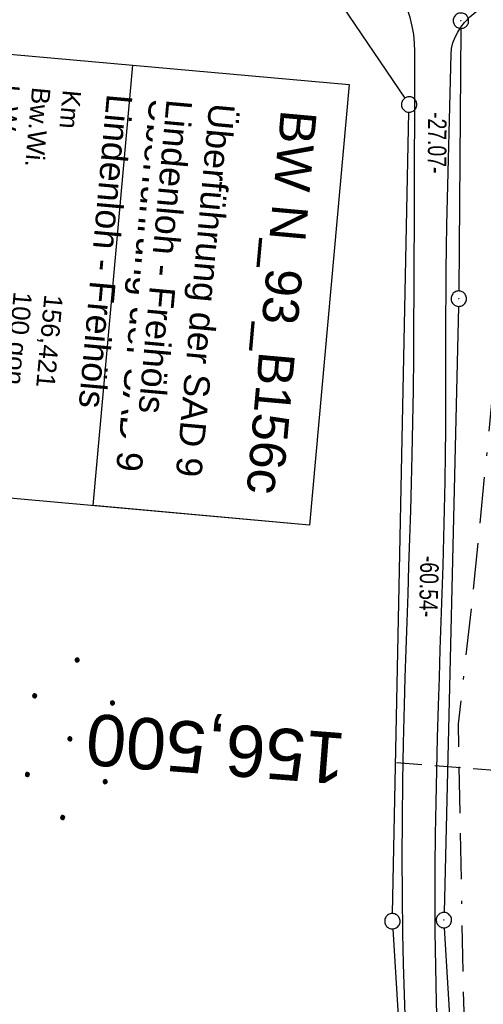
# Model space of a CAD drawing. Extents: x 510944 to 511312, y 468631 to 469578.
# Tile 11 of 30: x 511032 to 511077, y 468974 to 469070. Entities that reach past the tile are written whole.
import ezdxf
from ezdxf.enums import TextEntityAlignment as Align

# ---------------------------------------------------------------- set-up
doc = ezdxf.new("R2010")
doc.units = 0
doc.header["$LTSCALE"] = 10
doc.header["$MEASUREMENT"] = 0
for name, pattern in [('ACAD_ISO16W100', [73, 15, -6.5, 15, -6.5, 15, -7, 1, -7]), ('AUSGEZOGEN', [0]), ('LT00', [0]), ('LT17', [0.15, 0.1, -0.05])]:
    doc.linetypes.add(name, pattern=pattern)
doc.layers.get('0').update_dxf_attribs({"linetype": 'LT00'})
for name, color, linetype in [('--EK_BW_TEXT_A', 20, 'LT00'), ('--EK_FBR', 1, 'LT00'), ('--EK_ST-93-1', 30, 'LT17'), ('--EL_DFK_AB_L', 21, 'LT00'), ('--EL_DFK_AB_P', 7, 'LT00'), ('ABSTAND', 8, 'LT00'), ('BAB-KABEL', 220, 'ACAD_ISO16W100'), ('BW_TEXT_A', 20, 'AUSGEZOGEN'), ('DFK_AB_L', 21, 'LT00'), ('DFK_AB_P', 7, 'LT00'), ('DFK_GZPKT', 250, 'LT00'), ('DFK_KATASTER', 250, 'LT00'), ('DFK_NUTZUNG', 250, 'LT00'), ('V098_AFBR_BAB', 250, 'LT00')]:
    doc.layers.add(name, color=color, linetype=linetype)
doc.styles.add('Beschrift', font='ARIAL.TTF')
doc.styles.get("Standard").update_dxf_attribs({"font": 'ARIAL.TTF'})

# ---------------------------------------------------------------- blocks, each defined once
blk = doc.blocks.new('SYMB7010')
at = {"color": 0, "linetype": 'ByBlock'}
for points in [[(-0.031408, 0.499213), (-0.093728, 0.49134), (-0.15457, 0.475719), (-0.212975, 0.452595), (-0.268021, 0.422333), (-0.31884, 0.385411), (-0.36463, 0.342411), (-0.40467, 0.29401), (-0.438329, 0.240973), (-0.465074, 0.184136), (-0.484486, 0.124395), (-0.496256, 0.062692), (-0.5002, 0)], [(-0.5002, 0), (-0.496256, -0.062692), (-0.484486, -0.124395), (-0.465075, -0.184136), (-0.438329, -0.240973), (-0.404671, -0.29401), (-0.36463, -0.342411), (-0.31884, -0.385411), (-0.268021, -0.422333), (-0.212975, -0.452595), (-0.154571, -0.475719), (-0.093728, -0.49134), (-0.031408, -0.499213), (0.031408, -0.499213)], [(0.5002, 0), (0.496256, 0.062692), (0.484485, 0.124395), (0.465074, 0.184136), (0.438329, 0.240973), (0.40467, 0.29401), (0.36463, 0.342411), (0.31884, 0.385411), (0.268021, 0.422333), (0.212975, 0.452595), (0.15457, 0.475719), (0.093728, 0.49134), (0.031408, 0.499213), (-0.031408, 0.499213)], [(0.031408, -0.499213), (0.093728, -0.491341), (0.15457, -0.475719), (0.212975, -0.452595), (0.268021, -0.422333), (0.31884, -0.385411), (0.36463, -0.342411), (0.404671, -0.294011), (0.438329, -0.240974), (0.465075, -0.184136), (0.484486, -0.124395), (0.496256, -0.062692), (0.500201, 0)]]:
    blk.add_lwpolyline(points, dxfattribs=at)
blk = doc.blocks.new('SYMB0003')
at = {"color": 0, "linetype": 'ByBlock'}
for p, q in [((-0.015712, 0), (0.010166, 0.012015)), ((0, -0.021257), (-0.015712, 0)), ((0.010166, 0.012015), (0, -0.021257))]:
    blk.add_line(p, q, dxfattribs=at)
for points in [[(-0.031395, 0.499013), (-0.093691, 0.491144), (-0.154509, 0.475528), (-0.21289, 0.452414), (-0.267913, 0.422164), (-0.318712, 0.385257), (-0.364484, 0.342274), (-0.404509, 0.293893), (-0.438154, 0.240877), (-0.464888, 0.184062), (-0.484292, 0.124345), (-0.496058, 0.062667), (-0.5, 0)], [(-0.5, 0), (-0.496058, -0.062667), (-0.484292, -0.124345), (-0.464888, -0.184062), (-0.438154, -0.240877), (-0.404509, -0.293893), (-0.364485, -0.342274), (-0.318712, -0.385257), (-0.267914, -0.422164), (-0.21289, -0.452414), (-0.154509, -0.475529), (-0.093691, -0.491144), (-0.031395, -0.499014), (0.031395, -0.499014)], [(0.5, 0), (0.496057, 0.062667), (0.484292, 0.124345), (0.464888, 0.184062), (0.438153, 0.240877), (0.404509, 0.293893), (0.364484, 0.342274), (0.318712, 0.385257), (0.267913, 0.422164), (0.21289, 0.452414), (0.154509, 0.475528), (0.093691, 0.491144), (0.031395, 0.499013), (-0.031395, 0.499013)], [(0.031395, -0.499014), (0.093691, -0.491144), (0.154509, -0.475529), (0.21289, -0.452414), (0.267914, -0.422164), (0.318712, -0.385257), (0.364485, -0.342274), (0.404509, -0.293893), (0.438154, -0.240877), (0.464889, -0.184062), (0.484292, -0.124345), (0.496058, -0.062667), (0.5, 0)]]:
    blk.add_lwpolyline(points, dxfattribs=at)
blk = doc.blocks.new('Ackerland7')
at = {"layer": 'DFK_NUTZUNG', "color": 0, "linetype": 'ByBlock'}
for p, q in [((-4, 3.928), (-4, 3.67)), ((-3.95, 3.628), (-3.95, 3.97)), ((-3.9, 3.99), (-3.9, 3.607)), ((-3.85, 3.601), (-3.85, 3.997)), ((-3.8, 3.99), (-3.8, 3.607)), ((-3.75, 3.628), (-3.75, 3.97)), ((-3.7, 3.928), (-3.7, 3.67)), ((3.7, 3.929), (3.7, 3.671)), ((3.75, 3.629), (3.75, 3.971)), ((3.8, 3.992), (3.8, 3.608)), ((3.85, 3.602), (3.85, 3.998)), ((3.9, 3.992), (3.9, 3.608)), ((3.95, 3.629), (3.95, 3.971)), ((4, 3.929), (4, 3.671)), ((-3.65, 3.798), (-3.65, 3.8)), ((4.05, 3.799), (4.05, 3.801)), ((-7.85, 0.129), (-7.85, -0.129)), ((-7.8, -0.171), (-7.8, 0.171)), ((-7.75, 0.192), (-7.75, -0.192)), ((-7.7, -0.198), (-7.7, 0.198)), ((-7.65, 0.192), (-7.65, -0.192)), ((-7.6, -0.171), (-7.6, 0.171)), ((-7.55, 0.129), (-7.55, -0.129)), ((-7.5, -0.001), (-7.5, 0.001)), ((-0.15, 0.129), (-0.15, -0.129)), ((-0.1, -0.171), (-0.1, 0.171)), ((-0.05, 0.192), (-0.05, -0.192)), ((0, -0.198), (0, 0.198)), ((0.05, 0.192), (0.05, -0.192)), ((0.1, -0.171), (0.1, 0.171)), ((0.15, 0.129), (0.15, -0.129)), ((0.2, -0.001), (0.2, 0.001)), ((7.55, 0.129), (7.55, -0.129)), ((7.6, -0.171), (7.6, 0.171)), ((7.65, 0.192), (7.65, -0.192)), ((7.7, -0.198), (7.7, 0.198)), ((7.75, 0.192), (7.75, -0.192)), ((7.8, -0.171), (7.8, 0.171)), ((7.85, 0.129), (7.85, -0.129)), ((7.9, -0.001), (7.9, 0.001)), ((-4, -3.671), (-4, -3.929)), ((-3.95, -3.971), (-3.95, -3.629)), ((-3.9, -3.608), (-3.9, -3.992)), ((-3.85, -3.998), (-3.85, -3.602)), ((-3.8, -3.608), (-3.8, -3.992)), ((-3.75, -3.971), (-3.75, -3.629)), ((-3.7, -3.671), (-3.7, -3.929)), ((-3.65, -3.801), (-3.65, -3.799)), ((3.7, -3.671), (3.7, -3.929)), ((3.75, -3.971), (3.75, -3.629)), ((3.8, -3.608), (3.8, -3.992)), ((3.85, -3.998), (3.85, -3.602)), ((3.9, -3.608), (3.9, -3.992)), ((3.95, -3.971), (3.95, -3.629)), ((4, -3.671), (4, -3.929)), ((4.05, -3.801), (4.05, -3.799))]:
    blk.add_line(p, q, dxfattribs=at)
for points in [[(-3.65, 3.799), (-3.67, 3.886), (-3.725, 3.955), (-3.805, 3.994), (-3.894, 3.994), (-3.975, 3.955), (-4.03, 3.886), (-4.05, 3.799), (-4.03, 3.712), (-3.975, 3.642), (-3.894, 3.604), (-3.805, 3.604), (-3.725, 3.642), (-3.67, 3.712), (-3.65, 3.799)], [(4.05, 3.8), (4.03, 3.887), (3.975, 3.956), (3.894, 3.995), (3.805, 3.995), (3.725, 3.956), (3.67, 3.887), (3.65, 3.8), (3.67, 3.713), (3.725, 3.644), (3.805, 3.605), (3.894, 3.605), (3.975, 3.644), (4.03, 3.713), (4.05, 3.8)], [(-7.5, 0), (-7.52, 0.087), (-7.575, 0.156), (-7.655, 0.195), (-7.744, 0.195), (-7.825, 0.156), (-7.88, 0.087), (-7.9, 0)], [(0.2, 0), (0.18, 0.087), (0.125, 0.156), (0.045, 0.195), (-0.044, 0.195), (-0.125, 0.156), (-0.18, 0.087), (-0.2, 0)], [(-0.2, 0), (-0.18, -0.087), (-0.125, -0.156), (-0.044, -0.195), (0.045, -0.195), (0.125, -0.156), (0.18, -0.087), (0.2, 0)], [(7.9, 0), (7.88, 0.087), (7.825, 0.156), (7.744, 0.195), (7.655, 0.195), (7.575, 0.156), (7.52, 0.087), (7.5, 0)], [(7.5, 0), (7.52, -0.087), (7.575, -0.156), (7.655, -0.195), (7.744, -0.195), (7.825, -0.156), (7.88, -0.087), (7.9, 0)], [(-7.9, 0), (-7.88, -0.087), (-7.825, -0.156), (-7.744, -0.195), (-7.655, -0.195), (-7.575, -0.156), (-7.52, -0.087), (-7.5, 0)], [(-3.65, -3.8), (-3.67, -3.713), (-3.725, -3.644), (-3.805, -3.605), (-3.894, -3.605), (-3.975, -3.644), (-4.03, -3.713), (-4.05, -3.8), (-4.03, -3.887), (-3.975, -3.956), (-3.894, -3.995), (-3.805, -3.995), (-3.725, -3.956), (-3.67, -3.887), (-3.65, -3.8)], [(4.05, -3.8), (4.03, -3.713), (3.975, -3.644), (3.894, -3.605), (3.805, -3.605), (3.725, -3.644), (3.67, -3.713), (3.65, -3.8), (3.67, -3.887), (3.725, -3.956), (3.805, -3.995), (3.894, -3.995), (3.975, -3.956), (4.03, -3.887), (4.05, -3.8)]]:
    blk.add_lwpolyline(points, dxfattribs=at)

msp = doc.modelspace()

# ---------------------------------------------------------------- linework, layer by layer
at = {"layer": '--EK_FBR'}
for points in [[(511070.218, 469067.128), (511070.188, 469067.964), (511070.095, 469068.797), (511069.944, 469069.624), (511069.738, 469070.441), (511069.482, 469071.246), (511069.232, 469071.902), (511068.944, 469072.539), (511068.612, 469073.151), (511068.23, 469073.728), (511067.92, 469074.122), (511067.588, 469074.5), (511067.24, 469074.867), (511066.886, 469075.228)], [(511073.728, 469066.882), (511073.783, 469067.44), (511073.917, 469067.988), (511074.119, 469068.522), (511074.382, 469069.034), (511074.696, 469069.52), (511075.052, 469069.974), (511075.57, 469070.513), (511076.138, 469070.99), (511076.746, 469071.41), (511077.387, 469071.776), (511078.053, 469072.093), (511078.662, 469072.338), (511079.281, 469072.553), (511079.909, 469072.747), (511080.541, 469072.926), (511081.176, 469073.098)]]:
    msp.add_lwpolyline(points, dxfattribs=at)
at = {"layer": '--EK_ST-93-1', "ltscale": 2.5}
msp.add_line((511108.289, 468994.776), (511068.408, 468997.856), dxfattribs=at)
at = {"layer": '--EL_DFK_AB_L'}
for p, q in [((511074.684, 469069.39), (511074.486, 469043.82)), ((511074.462, 469042.32), (511073.048, 468983.3)), ((511073.074, 468981.801), (511076.857, 468916.569))]:
    msp.add_line(p, q, dxfattribs=at)
at = {"layer": 'BAB-KABEL', "ltscale": 0.03, "flags": 128}
msp.add_lwpolyline([(511128.805, 469568.483), (511130.663, 469554.69), (511130.405, 469544.669), (511121.691, 469477.401), (511110.851, 469395.154), (511107.133, 469378.454), (511101.429, 469355.767), (511093.59, 469323.387), (511088.17, 469303.114), (511089.883, 469286.843), (511089.456, 469281.573), (511089.456, 469270.748), (511088.745, 469258.576), (511085.467, 469220.784), (511085.181, 469212.492), (511083.798, 469145.67), (511082.552, 469091.518), (511081.17, 469074.95), (511078.823, 469044.739), (511075.787, 469013.68), (511074.407, 469001.655), (511074.957, 468973.654), (511074.819, 468945.92), (511077.846, 468903.811), (511078.123, 468901.47), (511076.465, 468873.201), (511075.358, 468849.739), (511073.566, 468830.276), (511071.911, 468812.064), (511069.566, 468791.374), (511064.589, 468748.444), (511063.486, 468733.845), (511060.186, 468701.525), (511057.082, 468664.658), (511056.426, 468650.815), (511056.148, 468646.284)], dxfattribs=at)
at = {"layer": 'DFK_AB_L'}
for p, q in [((511074.684, 469069.39), (511074.486, 469043.82)), ((511074.462, 469042.32), (511073.048, 468983.3)), ((511073.074, 468981.801), (511076.857, 468916.569))]:
    msp.add_line(p, q, dxfattribs=at)
at = {"layer": 'DFK_KATASTER'}
for p, q in [((511060.911, 469074.879), (511069.229, 469062.601)), ((511068.035, 468983.19), (511069.635, 469061.23)), ((511068.065, 468981.691), (511070.005, 468949.239))]:
    msp.add_line(p, q, dxfattribs=at)
at = {"layer": 'V098_AFBR_BAB'}
for points in [[(511069.287, 468972.325), (511069.188, 468975.312), (511069.106, 468978.3), (511069.044, 468981.288), (511068.997, 468984.987), (511068.983, 468988.686), (511068.998, 468992.385), (511069.04, 468996.084), (511069.106, 468999.783), (511069.195, 469003.482), (511069.272, 469006.19), (511069.358, 469008.897), (511069.449, 469011.604), (511069.542, 469014.311), (511069.635, 469017.018), (511069.726, 469019.725), (511069.811, 469022.432), (511069.888, 469025.139), (511069.955, 469027.847), (511070.017, 469031.027), (511070.063, 469034.207), (511070.097, 469037.387), (511070.121, 469040.568), (511070.137, 469043.749), (511070.149, 469046.929), (511070.16, 469050.11), (511070.218, 469067.128), (511070.188, 469067.964), (511070.095, 469068.797), (511069.944, 469069.624), (511069.738, 469070.441)], [(511072.421, 468971.101), (511072.317, 468974.547), (511072.24, 468977.993), (511072.193, 468981.439), (511072.177, 468984.584), (511072.185, 468987.728), (511072.215, 468990.873), (511072.265, 468994.018), (511072.331, 468997.162), (511072.411, 469000.307), (511072.503, 469003.451), (511072.59, 469006.179), (511072.682, 469008.907), (511072.774, 469011.635), (511072.865, 469014.363), (511072.952, 469017.091), (511073.031, 469019.819), (511073.1, 469022.547), (511073.156, 469025.275), (511073.196, 469028.004), (511073.216, 469030.23), (511073.226, 469032.456), (511073.23, 469034.682), (511073.23, 469036.908), (511073.23, 469039.134), (511073.233, 469041.36), (511073.242, 469043.586), (511073.259, 469045.812), (511073.289, 469048.038), (511073.333, 469050.263), (511073.728, 469066.882), (511073.783, 469067.44), (511073.917, 469067.988), (511074.119, 469068.522), (511074.382, 469069.034), (511074.696, 469069.52), (511075.052, 469069.974), (511075.57, 469070.513)]]:
    msp.add_lwpolyline(points, dxfattribs=at)

# ---------------------------------------------------------------- block references
at = {"layer": '--EL_DFK_AB_P', "xscale": 1.500000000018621, "yscale": 1.5, "zscale": 1.5, "rotation": 264.7377099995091}
for p in [(511074.69, 469070.14), (511074.48, 469043.07), (511073.03, 468982.55)]:
    msp.add_blockref('SYMB0003', p, dxfattribs=at)
at = {"layer": 'DFK_AB_P', "xscale": 1.500000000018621, "yscale": 1.5, "zscale": 1.5, "rotation": 264.7377099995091}
for p in [(511074.69, 469070.14), (511074.48, 469043.07), (511073.03, 468982.55)]:
    msp.add_blockref('SYMB0003', p, dxfattribs=at)
at = {"layer": 'DFK_GZPKT', "xscale": 1.500000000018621, "yscale": 1.5, "zscale": 1.5, "rotation": 264.7377099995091}
for p in [(511069.65, 469061.98), (511068.02, 468982.44)]:
    msp.add_blockref('SYMB7010', p, dxfattribs=at)
at = {"layer": 'DFK_NUTZUNG', "rotation": 264.7376999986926}
msp.add_blockref('Ackerland7', (511036.64, 469000.211), dxfattribs=at)

# ---------------------------------------------------------------- texts
at = {"layer": '--EK_ST-93-1', "style": 'Beschrift'}
msp.add_text('156,500', height=5, rotation=-184.41597, dxfattribs=at).set_placement((511063.422, 468998.237), align=Align.MIDDLE_LEFT)
at = {"layer": 'ABSTAND', "width": 0.75}
for s, rotation, p in [(' -27.07-', -90.44464, (511071.505, 469061.772)), (' -60.54-', -91.37402, (511070.766, 469018.565))]:
    msp.add_text(s, height=1.8, rotation=rotation, dxfattribs=at).set_placement(p)

# ---------------------------------------------------------------- next in the draw order: texts
at = {"layer": 'BW_TEXT_A', "insert": (511060.67, 469061.234), "char_height": 2, "width": 37.55462, "attachment_point": 1, "rotation": 264.8601, "style": 'Beschrift', "bg_fill": 3, "box_fill_scale": 1.5, "bg_fill_color": 256, "bg_fill_transparency": 0}
msp.add_mtext('\\pt8,20;{\\Funir_o|c0;\\H1.75x;6638756\\fArial|b0|i0|c238|p34;\\H0.5714x;\\P\\ptz;\\H1.75x;BW N_93_B15\\fArial|b0|i0|c0|p34;6c\\fArial|b0|i0|c238|p34;\\W0.8;\\P\\H0.3714x;\\W1;\\P\\H1.924x;Überführung der \\fArial|b0|i0|c0|p34;SAD 9 Lindenloh - Freihöls\\fArial|b0|i0|c238|p34;\\W0.9;\\P\\H0.1999x;\\W1;\\P\\pt8,20;\\H3.602x;K\\fArial|b0|i0|c0|p34;m^I^I\\fArial|b0|i0|c238|p34;15\\fArial|b0|i0|c0|p34;6\\fArial|b0|i0|c238|p34;,\\fArial|b0|i0|c0|p34;421\\fArial|b0|i0|c238|p34;\\PBw.Wi\\fArial|b0|i0|c0|p34;.^I^I100\\fArial|b0|i0|c238|p34; gon\\PL.W.^I\\fArial|b0|i0|c0|p34;      ^I43.00 \\fArial|b0|i0|c238|p34;m\\P\\pt20;Br. zw. d. Ge\\fArial|b0|i0|c0|p34;l^I8.95\\fArial|b0|i0|c238|p34; m\\P\\pt8,20;\\fArial|b0|i0|c0|p34;L.H. li.^I^I5\\fArial|b0|i0|c238|p34;.\\fArial|b0|i0|c0|p34;16\\fArial|b0|i0|c238|p34; m\\fArial|b0|i0|c0|p34;\\P\\pt20;L.H. re.^I5.13 m }', dxfattribs=at)

# ---------------------------------------------------------------- next in the draw order: linework, layer by layer
at = {"layer": 'BW_TEXT_A'}
msp.add_lwpolyline([(511063.811, 469063.914), (511059.952, 469021.022), (511013.832, 469025.17), (511017.69, 469068.063)], close=True, dxfattribs=at)

# ---------------------------------------------------------------- next in the draw order: texts
at = {"layer": '--EK_BW_TEXT_A', "insert": (511060.67, 469061.234), "char_height": 2, "width": 37.55462, "attachment_point": 1, "rotation": 264.8601, "style": 'Beschrift', "bg_fill": 3, "box_fill_scale": 1.5, "bg_fill_color": 256, "bg_fill_transparency": 0}
msp.add_mtext('{\\fArial|b0|i0|c238|p34;\\H1.7499x;BW N_93_B15\\fArial|b0|i0|c0|p34;6c\\fArial|b0|i0|c238|p34;\\W0.8;\\P\\H0.3714x;\\W1;\\P\\H1.924x;Überführung der \\fArial|b0|i0|c0|p34;SAD 9 Lindenloh - Freihöls}', dxfattribs=at)

# ---------------------------------------------------------------- next in the draw order: linework, layer by layer
at = {"layer": '--EK_BW_TEXT_A'}
msp.add_lwpolyline([(511063.811, 469063.914), (511059.952, 469021.022), (511038.907, 469022.915), (511042.765, 469065.807)], close=True, dxfattribs=at)

doc.saveas('drawing.dxf')
